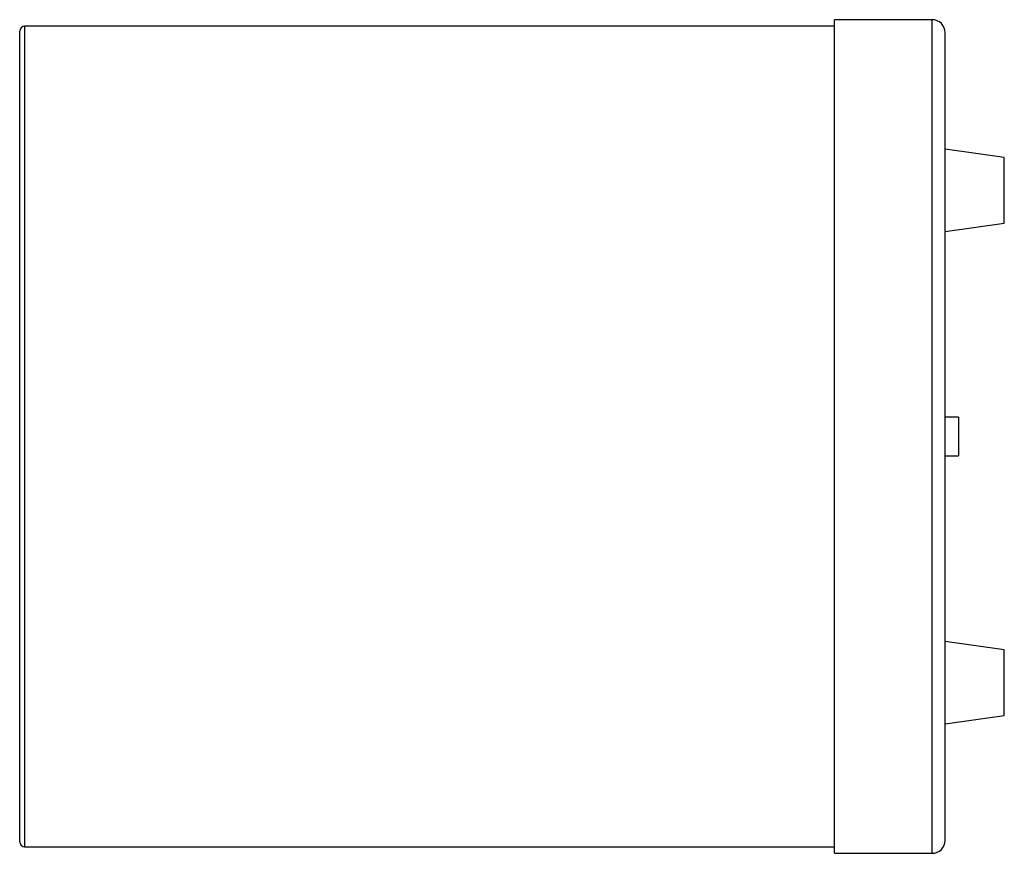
# Paper-space layout '_Posterior' of a CAD drawing. Header units: millimetres. Extents: x -300 to 0, y -122 to 132.
import ezdxf

# ---------------------------------------------------------------- set-up
doc = ezdxf.new("R2010")
doc.units = ezdxf.units.MM

psp = doc.layouts.new('_Posterior')

# ---------------------------------------------------------------- linework, layer by layer
at = {"color": 7, "linetype": 'Continuous', "lineweight": 25}
for p, q in [((-51.73, 129.87), (-298.5, 129.87)), ((-22, 131.87), (-51.73, 131.87)), ((-51.73, -122.13), (-51.73, 131.87)), ((-300, -118.63), (-300, 128.37)), ((-18, -118.13), (-18, 127.87)), ((0, 89.84), (-18, 92.37)), ((0, 69.9), (0, 89.84)), ((-18, 67.37), (0, 69.9)), ((-14, 10.72), (-18, 10.72)), ((-14, 10.72), (-14, -0.98)), ((-18, -0.98), (-14, -0.98)), ((0, -60.16), (-18, -57.63)), ((0, -80.1), (0, -60.16)), ((-18, -82.63), (0, -80.1)), ((-298.5, -120.13), (-51.73, -120.13)), ((-51.73, -122.13), (-22, -122.13))]:
    psp.add_line(p, q, dxfattribs=at)
at = {"color": 8, "linetype": 'Continuous', "lineweight": 25}
for p, q in [((-298.5, 129.87), (-298.5, -120.13)), ((-22, -122.13), (-22, 131.87))]:
    psp.add_line(p, q, dxfattribs=at)
at = {"color": 7, "linetype": 'Continuous', "lineweight": 25}
for centre, radius, start, end in [((-298.5, 128.37), 1.5, 90, 180), ((-22, 127.87), 4, 0, 90), ((-298.5, -118.63), 1.5, 180, 270), ((-22, -118.13), 4, 270, 0)]:
    psp.add_arc(centre, radius, start, end, dxfattribs=at)

doc.saveas('drawing.dxf')
